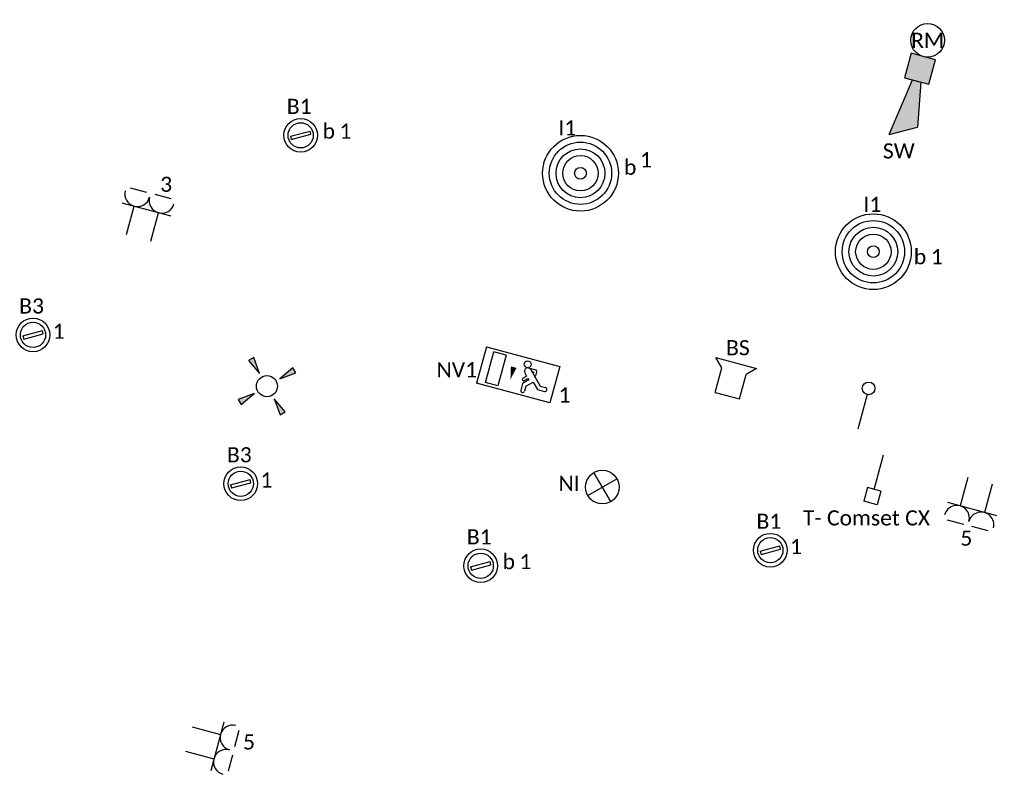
# Model space of a CAD drawing. Header units: millimetres. Extents: x -197899 to 120983, y -4228 to 45370.
# Tile 176 of 200: x 17459 to 23304, y 11047 to 15535. Entities that reach past the tile are written whole.
import ezdxf
from ezdxf.enums import TextEntityAlignment as Align

# ---------------------------------------------------------------- set-up
doc = ezdxf.new("R2010")
doc.units = ezdxf.units.MM
for name, color, linetype in [('EL6132--', 3, 'Continuous'), ('EL6222--', 3, 'Continuous'), ('EL6311--', 3, 'Continuous'), ('EL6350--', 3, 'Continuous'), ('EL6511--', 3, 'Continuous'), ('EL6521--', 3, 'Continuous'), ('EL6811--', 3, 'Continuous')]:
    doc.layers.add(name, color=color, linetype=linetype)
doc.styles.add('STABICAD-018', font='calibri.ttf', dxfattribs={"height": 180})

# ---------------------------------------------------------------- blocks, each defined once
blk = doc.blocks.new('E00125CP')
at = {"color": 0, "linetype": 'Continuous'}
for p, q in [((-2.5, 6.5), (-0.5, 6.5)), ((0.5, 6.5), (2.5, 6.5))]:
    blk.add_line(p, q, dxfattribs=at)
blk = doc.blocks.new('*U350')
at = {"color": 0, "linetype": 'Continuous'}
for p, q in [((-3, 4.5), (3, 4.5)), ((-1.5, 1), (-1.5, 4.5)), ((1.5, 1), (1.5, 4.5))]:
    blk.add_line(p, q, dxfattribs=at)
for centre in [(-1.5, 6), (1.5, 6)]:
    blk.add_arc(centre, 1.5, 180, 0, dxfattribs=at)
at = {"color": 0, "linetype": 'ByBlock'}
blk.add_blockref('E00125CP', (0, 0), dxfattribs=at)
at = {"color": 0, "linetype": 'Continuous', "style": 'STABICAD-018'}
for tag, p in [('PANEL', (0, 11.5)), ('CIRCUIT', (0, 8.5)), ('SUBCIRCUIT', (4.5, 8.5)), ('ARTICLECODE', (0, 0))]:
    blk.add_attdef(tag, text='', height=1.8, dxfattribs=at).set_placement(p, align=Align.MIDDLE)
at = {"color": 0, "linetype": 'Continuous', "style": 'STABICAD-018', "flags": 1}
blk.add_attdef('POWERCODE', text='', height=1.8, dxfattribs=at).set_placement((13, 8.5), align=Align.MIDDLE)
blk = doc.blocks.new('E00411')
for p, q in [((-2.4, 2.89), (-2.89, 2.4)), ((-2.89, 2.4), (-1.24, 1.24)), ((-1.24, 1.24), (-2.4, 2.89)), ((2.4, 2.89), (1.24, 1.24)), ((1.24, 1.24), (2.89, 2.4)), ((2.89, 2.4), (2.4, 2.89)), ((-1.24, -1.24), (-2.89, -2.4)), ((-2.4, -2.89), (-1.24, -1.24)), ((1.24, -1.24), (2.4, -2.89)), ((2.89, -2.4), (1.24, -1.24)), ((-2.89, -2.4), (-2.4, -2.89)), ((2.4, -2.89), (2.89, -2.4))]:
    blk.add_line(p, q)
at = {"color": 0, "linetype": 'Continuous'}
blk.add_circle((0, 0), 1.25, dxfattribs=at)
for points in [[(-2.89, 2.4), (-2.4, 2.89), (-1.24, 1.24)], [(2.4, 2.89), (2.89, 2.4), (1.24, 1.24)], [(-2.4, -2.89), (-2.89, -2.4), (-1.24, -1.24)], [(2.89, -2.4), (2.4, -2.89), (1.24, -1.24)]]:
    blk.add_solid(points, dxfattribs=at)
at = {"color": 0, "linetype": 'Continuous', "style": 'STABICAD-018'}
for tag, p in [('SWITCHCODE', (0, 4.64)), ('ARTICLECODE', (0, 0))]:
    blk.add_attdef(tag, text='', height=1.8, dxfattribs=at).set_placement(p, align=Align.MIDDLE)
blk = doc.blocks.new('*U352')
at = {"color": 0, "linetype": 'Continuous'}
for p, q in [((-3, 4.5), (3, 4.5)), ((-1.5, 1), (-1.5, 4.5)), ((1.5, 1), (1.5, 4.5))]:
    blk.add_line(p, q, dxfattribs=at)
for centre in [(-1.5, 6), (1.5, 6)]:
    blk.add_arc(centre, 1.5, 180, 0, dxfattribs=at)
at = {"color": 0, "linetype": 'ByBlock'}
blk.add_blockref('E00125CP', (0, 0), dxfattribs=at)
at = {"color": 0, "linetype": 'Continuous', "style": 'STABICAD-018'}
for tag, p in [('PANEL', (0, 11.5)), ('CIRCUIT', (0, 8.5)), ('SUBCIRCUIT', (4.5, 8.5)), ('ARTICLECODE', (0, 0))]:
    blk.add_attdef(tag, text='', height=1.8, dxfattribs=at).set_placement(p, align=Align.MIDDLE)
at = {"color": 0, "linetype": 'Continuous', "style": 'STABICAD-018', "flags": 1}
blk.add_attdef('POWERCODE', text='', height=1.8, dxfattribs=at).set_placement((13, 8.5), align=Align.MIDDLE)
blk = doc.blocks.new('*U356')
at = {"color": 0, "linetype": 'Continuous'}
for p, q in [((-3, 4.5), (3, 4.5)), ((-1.5, 1), (-1.5, 4.5)), ((1.5, 1), (1.5, 4.5))]:
    blk.add_line(p, q, dxfattribs=at)
for centre in [(-1.5, 6), (1.5, 6)]:
    blk.add_arc(centre, 1.5, 180, 0, dxfattribs=at)
at = {"color": 0, "linetype": 'ByBlock'}
blk.add_blockref('E00125CP', (0, 0), dxfattribs=at)
at = {"color": 0, "linetype": 'Continuous', "style": 'STABICAD-018'}
for tag, p in [('PANEL', (0, 11.5)), ('CIRCUIT', (0, 8.5)), ('SUBCIRCUIT', (4.5, 8.5)), ('ARTICLECODE', (0, 0))]:
    blk.add_attdef(tag, text='', height=1.8, dxfattribs=at).set_placement(p, align=Align.MIDDLE)
at = {"color": 0, "linetype": 'Continuous', "style": 'STABICAD-018', "flags": 1}
blk.add_attdef('POWERCODE', text='', height=1.8, dxfattribs=at).set_placement((13, 8.5), align=Align.MIDDLE)
blk = doc.blocks.new('1115C2J')
at = {"color": 0, "linetype": 'Continuous'}
for p, q in [((-4.5, 5.5), (4.5, 5.5)), ((-4.5, 1), (-4.5, 5.5)), ((-1.24, 4.31), (-1.24, 4.91)), ((-0.76, 4.11), (-0.76, 4.91)), ((2, 5.15), (3.5, 5.15)), ((2, 1.35), (2, 5.15)), ((3.5, 5.15), (3.5, 1.35)), ((4.5, 1), (4.5, 5.5)), ((-2.68, 4.35), (-3.52, 4.35)), ((-2.88, 3.87), (-3.52, 3.87)), ((-1.27, 2.26), (-2.88, 3.87)), ((-1.94, 3.61), (-2.68, 4.35)), ((-1.24, 4.31), (-1.94, 3.61)), ((-1.37, 3.5), (-0.76, 4.11)), ((-0.87, 3.71), (-1.23, 3.35)), ((-1.94, 2.93), (-2.04, 2.83)), ((-2.04, 2.83), (-2.04, 2.34)), ((-1.71, 2.7), (-1.72, 2.7)), ((-1.72, 2.7), (-1.72, 2.46)), ((-1.47, 2.46), (-1.72, 2.46)), ((-1.23, 3.35), (-1.37, 3.5)), ((-0.65, 3.49), (-1.01, 3.13)), ((-0.71, 2.83), (-1.01, 3.13)), ((-0.99, 2.14), (-1.84, 2.14)), ((2, 1.35), (3.5, 1.35)), ((4.5, 1), (-4.5, 1))]:
    blk.add_line(p, q, dxfattribs=at)
blk.add_lwpolyline([(0.75, 4, 0, 0.7, 0), (0.75, 2.5, 0.7, 0.7, 0)], format="xyseb", dxfattribs=at)
blk.add_circle((-0.76, 1.75), 0.4, dxfattribs=at)
for centre, radius, start, end in [((-1, 4.91), 0.24, 0, 180), ((-3.52, 4.11), 0.24, 90, 270), ((-0.76, 3.6), 0.16, 315, 135), ((-1.84, 2.34), 0.2, 180, 270), ((-0.99, 2.54), 0.4, 225, 45)]:
    blk.add_arc(centre, radius, start, end, dxfattribs=at)
at = {"color": 0, "linetype": 'Continuous', "style": 'STABICAD-018'}
for tag, p in [('PANEL', (0, 15.17)), ('CIRCUIT', (0, 12.17)), ('SUBCIRCUIT', (4.5, 12.17)), ('LIGHTFIXTURECODE', (0, 8))]:
    blk.add_attdef(tag, text='', height=1.8, dxfattribs=at).set_placement(p, align=Align.MIDDLE)
blk = doc.blocks.new('*U512')
at = {"linetype": 'Continuous'}
for p, q in [((-57, -21.3), (47, 38.7)), ((-47, -38.7), (57, 21.3)), ((57, 21.3), (47, 38.7)), ((-57, -21.3), (-47, -38.7))]:
    blk.add_line(p, q, dxfattribs=at)
for radius in [100, 75]:
    blk.add_circle((0, 0), radius, dxfattribs=at)
at = {"color": 0, "linetype": 'Continuous', "style": 'STABICAD-018'}
for tag, p in [('LIGHTFIXTURECODE', (0, 225)), ('PANEL', (0, -225))]:
    blk.add_attdef(tag, text='', height=180, dxfattribs=at).set_placement(p, align=Align.MIDDLE)
for tag, p in [('CIRCUIT', (150, 0)), ('SWITCHCODE', (250, 0)), ('SUBCIRCUIT', (350, 0))]:
    blk.add_attdef(tag, text='', height=180, dxfattribs=at).set_placement(p, align=Align.MIDDLE_LEFT)
blk = doc.blocks.new('*U509')
for radius in [225, 185, 145, 105, 35]:
    blk.add_circle((0, 0), radius)
at = {"color": 0, "linetype": 'Continuous', "style": 'STABICAD-018'}
blk.add_attdef('CIRCUIT', text='', height=180, dxfattribs=at).set_placement((0, 223.8), align=Align.BOTTOM_RIGHT)
for tag, p in [('SWITCHCODE', (50, 223.8)), ('SUBCIRCUIT', (150, 223.8))]:
    blk.add_attdef(tag, text='', height=180, dxfattribs=at).set_placement(p, align=Align.BOTTOM_LEFT)
for tag, p in [('LIGHTFIXTURECODE', (0, -400)), ('PANEL', (0, -650))]:
    blk.add_attdef(tag, text='', height=180, dxfattribs=at).set_placement(p, align=Align.MIDDLE)
blk = doc.blocks.new('VB654NVI')
at = {"color": 0, "linetype": 'Continuous'}
for p, q in [((-1.41, 1.59), (1.41, 4.41)), ((-1.41, 4.41), (1.41, 1.59))]:
    blk.add_line(p, q, dxfattribs=at)
blk.add_circle((0, 3), 2, dxfattribs=at)
at = {"color": 0, "linetype": 'Continuous', "style": 'STABICAD-018'}
for tag, p in [('ARTICLECODE', (-2.66, 12.86)), ('FIREPROTECTION_PANEL', (0, 9.85)), ('CODING', (0, 7))]:
    blk.add_attdef(tag, text='', height=1.8, dxfattribs=at).set_placement(p, align=Align.MIDDLE)
blk = doc.blocks.new('E00039')
at = {"color": 0, "linetype": 'Continuous'}
for p, q in [((-1.5, 4), (-2.5, 5)), ((-2.5, 5), (2.5, 5)), ((2.5, 5), (1.5, 4)), ((-1.5, 1), (-1.5, 4)), ((1.5, 1), (1.5, 4)), ((-1.5, 1), (1.5, 1))]:
    blk.add_line(p, q, dxfattribs=at)
at = {"color": 0, "linetype": 'Continuous', "style": 'STABICAD-018'}
blk.add_attdef('SECURITY_PANEL', text='', height=1.8, dxfattribs=at).set_placement((0, 10), align=Align.CENTER)
for tag, p in [('TEXT1', (0, 7.5)), ('ARTICLECODE', (0, 0))]:
    blk.add_attdef(tag, text='', height=1.8, dxfattribs=at).set_placement(p, align=Align.MIDDLE)
blk = doc.blocks.new('E00028')
at = {"color": 0, "linetype": 'Continuous'}
for p, q in [((1.5, 11), (-1.5, 9.27)), ((1.5, 11), (0.5, 4)), ((-0.5, 4), (-1.5, 9.27)), ((-1.5, 4), (-1.5, 1)), ((1.5, 4), (-1.5, 4)), ((1.5, 1), (1.5, 4)), ((-1.5, 1), (1.5, 1))]:
    blk.add_line(p, q, dxfattribs=at)
for points in [[(-1.5, 9.27), (1.5, 11), (-0.5, 4), (0.5, 4)], [(-1.5, 4), (1.5, 4), (-1.5, 1), (1.5, 1)]]:
    blk.add_solid(points, dxfattribs=at)
at = {"color": 0, "linetype": 'Continuous', "style": 'STABICAD-018'}
for tag, p in [('CODING1', (-1.31, 4.93)), ('CODING2', (-1.04, 2.46)), ('ARTICLECODE', (0, 0)), ('FIREPROTECTION_PANEL', (0.53, -2.59)), ('FIREPROTECTION_ZONE', (-0.04, -4.38)), ('FIREPROTECTION_HARDWARENUMBER', (7.36, -6.83))]:
    blk.add_attdef(tag, text='', height=1.8, dxfattribs=at).set_placement(p, align=Align.MIDDLE)
blk = doc.blocks.new('E00020')
at = {"color": 0, "linetype": 'Continuous'}
blk.add_circle((0, 0), 2, dxfattribs=at)
at = {"color": 0, "linetype": 'Continuous', "style": 'STABICAD-018'}
for tag, p in [('CODING1', (0.68, 7.74)), ('CODING2', (0.95, 5.28)), ('ARTICLECODE', (0, 0)), ('FIREPROTECTION_PANEL', (0.1, -3.37)), ('FIREPROTECTION_ZONE', (1.58, -6.46)), ('FIREPROTECTION_HARDWARENUMBER', (7.57, -7.83))]:
    blk.add_attdef(tag, text='', height=1.8, dxfattribs=at).set_placement(p, align=Align.MIDDLE)
blk = doc.blocks.new('THERM-TK-L')
at = {"color": 0, "linetype": 'Continuous'}
for p, q in [((-0.83, 5.25), (-0.83, 6.92)), ((-0.83, 6.92), (0.83, 6.92)), ((0.83, 5.25), (0.83, 6.92)), ((-0.83, 5.25), (0.83, 5.25)), ((0, 5.25), (0, 1))]:
    blk.add_line(p, q, dxfattribs=at)
at = {"color": 0, "linetype": 'Continuous', "style": 'STABICAD-018'}
for tag, p in [('TEXT1', (4, 6)), ('ARTICLECODE', (0, 0))]:
    blk.add_attdef(tag, text='', height=1.8, dxfattribs=at).set_placement(p, align=Align.MIDDLE)
blk = doc.blocks.new('E00128')
at = {"color": 0, "linetype": 'Continuous'}
blk.add_line((0, 5.25), (0, 1), dxfattribs=at)
blk.add_circle((0, 6), 0.75, dxfattribs=at)
at = {"color": 0, "linetype": 'Continuous', "style": 'STABICAD-018'}
for tag, p in [('TEXT1', (0, 9)), ('ARTICLECODE', (0, 0))]:
    blk.add_attdef(tag, text='', height=1.8, dxfattribs=at).set_placement(p, align=Align.MIDDLE)

msp = doc.modelspace()

# ---------------------------------------------------------------- block references
at = {"layer": 'EL6132--', "linetype": 'Continuous', "xscale": 50, "yscale": 50, "rotation": 344.9929210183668}
msp.add_blockref('E00128', (22420.9, 13055), dxfattribs=at)
at = {"layer": 'EL6222--', "linetype": 'Continuous'}
ref = msp.add_blockref('*U350', (18152.3, 14190.6), dxfattribs=dict(at, xscale=50, yscale=50, rotation=345.0000003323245))
ref.add_attrib('CIRCUIT', '3', dxfattribs={"layer": '0', "color": 170, "linetype": 'ByBlock', "height": 90, "style": 'STABICAD-018'}).set_placement((18328.3, 14557.5), align=Align.MIDDLE)
ref = msp.add_blockref('*U356', (23172, 12844.7), dxfattribs=dict(at, xscale=49.99999999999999, yscale=49.99999999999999, rotation=164.9867822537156))
ref.add_attrib('CIRCUIT', '5', dxfattribs={"layer": '0', "color": 170, "linetype": 'ByBlock', "height": 90, "style": 'STABICAD-018'}).set_placement((23078.6, 12455.1), align=Align.MIDDLE)
ref = msp.add_blockref('*U352', (18414.4, 11275.6), dxfattribs=dict(at, xscale=50, yscale=50, rotation=254.9924167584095))
ref.add_attrib('CIRCUIT', '5', dxfattribs={"layer": '0', "color": 170, "linetype": 'ByBlock', "height": 90, "style": 'STABICAD-018'}).set_placement((18820.1, 11244.5), align=Align.MIDDLE)
at = {"layer": 'EL6311--', "linetype": 'Continuous'}
ref = msp.add_blockref('*U512', (19126.9, 14848.4), dxfattribs=dict(at, rotation=345.0000000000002))
ref.add_attrib('CIRCUIT', '1', dxfattribs={"layer": '0', "color": 170, "linetype": 'ByBlock', "height": 90, "style": 'STABICAD-018'}).set_placement((19357, 14873.5), align=Align.MIDDLE_LEFT)
ref.add_attrib('LIGHTFIXTURECODE', 'B1', dxfattribs={"layer": '0', "color": 7, "linetype": 'ByBlock', "height": 90, "style": 'STABICAD-018'}).set_placement((19118.3, 15020.4), align=Align.MIDDLE)
ref.add_attrib('SUBCIRCUIT', 'b', dxfattribs={"layer": '0', "color": 7, "linetype": 'ByBlock', "height": 90, "style": 'STABICAD-018'}).set_placement((19257, 14873.5), align=Align.MIDDLE_LEFT)
ref = msp.add_blockref('*U509', (20787.9, 14623), dxfattribs=at)
ref.add_attrib('CIRCUIT', '1', dxfattribs={"layer": '0', "color": 170, "linetype": 'ByBlock', "height": 90, "style": 'STABICAD-018'}).set_placement((21212.3, 14631.2), align=Align.BOTTOM_RIGHT)
ref.add_attrib('LIGHTFIXTURECODE', 'I1', dxfattribs={"layer": '0', "color": 7, "linetype": 'ByBlock', "height": 90, "style": 'STABICAD-018'}).set_placement((20709.4, 14893), align=Align.MIDDLE)
ref.add_attrib('SUBCIRCUIT', 'b', dxfattribs={"layer": '0', "color": 7, "linetype": 'ByBlock', "height": 90, "style": 'STABICAD-018'}).set_placement((21046.3, 14586.8), align=Align.BOTTOM_LEFT)
ref = msp.add_blockref('*U509', (22526.5, 14157.1), dxfattribs=dict(at, rotation=344.9999999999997))
ref.add_attrib('CIRCUIT', '1', dxfattribs={"layer": '0', "color": 170, "linetype": 'ByBlock', "height": 90, "style": 'STABICAD-018'}).set_placement((22938.7, 14055.2), align=Align.BOTTOM_RIGHT)
ref.add_attrib('LIGHTFIXTURECODE', 'I1', dxfattribs={"layer": '0', "color": 7, "linetype": 'ByBlock', "height": 90, "style": 'STABICAD-018'}).set_placement((22520.6, 14438.2), align=Align.MIDDLE)
ref.add_attrib('SUBCIRCUIT', 'b', dxfattribs={"layer": '0', "color": 7, "linetype": 'ByBlock', "height": 90, "style": 'STABICAD-018'}).set_placement((22766.8, 14055.2), align=Align.BOTTOM_LEFT)
at = {"layer": 'EL6311--', "color": 210, "linetype": 'Continuous'}
ref = msp.add_blockref('*U512', (17538, 13662.8), dxfattribs=dict(at, rotation=345.0000000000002))
ref.add_attrib('CIRCUIT', '1', dxfattribs={"layer": '0', "color": 170, "linetype": 'ByBlock', "height": 90, "style": 'STABICAD-018'}).set_placement((17655, 13684.7), align=Align.MIDDLE_LEFT)
ref.add_attrib('LIGHTFIXTURECODE', 'B3', dxfattribs={"layer": '0', "color": 7, "linetype": 'ByBlock', "height": 90, "style": 'STABICAD-018'}).set_placement((17529.5, 13834.8), align=Align.MIDDLE)
at = {"layer": 'EL6311--', "linetype": 'Continuous', "xscale": 50, "yscale": 50, "rotation": 344.9999999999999}
msp.add_blockref('E00411', (18926.7, 13358.2), dxfattribs=at)
at = {"layer": 'EL6311--', "color": 210, "linetype": 'Continuous'}
ref = msp.add_blockref('*U512', (18771.2, 12778.7), dxfattribs=dict(at, rotation=345.0000000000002))
ref.add_attrib('CIRCUIT', '1', dxfattribs={"layer": '0', "color": 170, "linetype": 'ByBlock', "height": 90, "style": 'STABICAD-018'}).set_placement((18888.2, 12800.6), align=Align.MIDDLE_LEFT)
ref.add_attrib('LIGHTFIXTURECODE', 'B3', dxfattribs={"layer": '0', "color": 7, "linetype": 'ByBlock', "height": 90, "style": 'STABICAD-018'}).set_placement((18762.7, 12950.7), align=Align.MIDDLE)
at = {"layer": 'EL6311--', "linetype": 'Continuous'}
ref = msp.add_blockref('*U512', (21915, 12384), dxfattribs=dict(at, rotation=345.0000000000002))
ref.add_attrib('CIRCUIT', '1', dxfattribs={"layer": '0', "color": 170, "linetype": 'ByBlock', "height": 90, "style": 'STABICAD-018'}).set_placement((22032, 12405.9), align=Align.MIDDLE_LEFT)
ref.add_attrib('LIGHTFIXTURECODE', 'B1', dxfattribs={"layer": '0', "color": 7, "linetype": 'ByBlock', "height": 90, "style": 'STABICAD-018'}).set_placement((21906.4, 12556), align=Align.MIDDLE)
ref = msp.add_blockref('*U512', (20195.6, 12291.2), dxfattribs=dict(at, rotation=345.0000000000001))
ref.add_attrib('CIRCUIT', '1', dxfattribs={"layer": '0', "color": 170, "linetype": 'ByBlock', "height": 90, "style": 'STABICAD-018'}).set_placement((20425.6, 12316.3), align=Align.MIDDLE_LEFT)
ref.add_attrib('LIGHTFIXTURECODE', 'B1', dxfattribs={"layer": '0', "color": 7, "linetype": 'ByBlock', "height": 90, "style": 'STABICAD-018'}).set_placement((20187, 12463.2), align=Align.MIDDLE)
ref.add_attrib('SUBCIRCUIT', 'b', dxfattribs={"layer": '0', "color": 7, "linetype": 'ByBlock', "height": 90, "style": 'STABICAD-018'}).set_placement((20325.6, 12316.3), align=Align.MIDDLE_LEFT)
at = {"layer": 'EL6350--', "linetype": 'Continuous'}
ref = msp.add_blockref('1115C2J', (20460.3, 13582.4), dxfattribs=dict(at, xscale=50, yscale=50, rotation=164.9393844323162))
ref.add_attrib('CIRCUIT', '1', dxfattribs={"layer": '0', "color": 170, "linetype": 'ByBlock', "height": 90, "style": 'STABICAD-018'}).set_placement((20692.9, 13306), align=Align.MIDDLE)
ref.add_attrib('LIGHTFIXTURECODE', 'NV1', dxfattribs={"layer": '0', "color": 7, "linetype": 'ByBlock', "height": 90, "style": 'STABICAD-018'}).set_placement((20053.9, 13455.8), align=Align.MIDDLE)
at = {"layer": 'EL6511--', "linetype": 'Continuous'}
ref = msp.add_blockref('E00020', (22848.5, 15412.8), dxfattribs=dict(at, xscale=50, yscale=50, rotation=345.0000000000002))
ref.add_attrib('ARTICLECODE', 'RM', dxfattribs={"layer": '0', "color": 7, "linetype": 'Continuous', "height": 90, "style": 'STABICAD-018'}).set_placement((22848.5, 15412.8), align=Align.MIDDLE)
ref = msp.add_blockref('E00028', (22835.6, 15364.5), dxfattribs=dict(at, xscale=50.00000000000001, yscale=50.00000000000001, rotation=164.9999999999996))
ref.add_attrib('ARTICLECODE', 'SW', dxfattribs={"layer": '0', "color": 7, "linetype": 'Continuous', "height": 90, "style": 'STABICAD-018'}).set_placement((22677.6, 14755.7), align=Align.MIDDLE)
ref = msp.add_blockref('VB654NVI', (21062.5, 12719.7), dxfattribs=dict(at, xscale=50, yscale=50, rotation=75.00000000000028))
ref.add_attrib('ARTICLECODE', 'NI', dxfattribs={"layer": '0', "color": 7, "linetype": 'Continuous', "height": 90, "style": 'STABICAD-018'}).set_placement((20720.6, 12780.7), align=Align.MIDDLE)
at = {"layer": 'EL6521--', "linetype": 'Continuous'}
ref = msp.add_blockref('E00039', (21646.8, 13253.8), dxfattribs=dict(at, xscale=50, yscale=50, rotation=344.9913427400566))
ref.add_attrib('ARTICLECODE', 'BS', dxfattribs={"layer": '0', "color": 7, "linetype": 'ByBlock', "height": 90, "style": 'STABICAD-018'}).set_placement((21722.4, 13586.8), align=Align.MIDDLE)
at = {"layer": 'EL6811--', "linetype": 'Continuous'}
ref = msp.add_blockref('THERM-TK-L', (22599.1, 12998.4), dxfattribs=dict(at, xscale=50.00000000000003, yscale=50.00000000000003, rotation=164.9865040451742))
ref.add_attrib('TEXT1', 'T- Comset CX', dxfattribs={"layer": '0', "color": 7, "linetype": 'ByBlock', "height": 90, "style": 'STABICAD-018'}).set_placement((22485.7, 12575.8), align=Align.MIDDLE)

doc.saveas('drawing.dxf')
